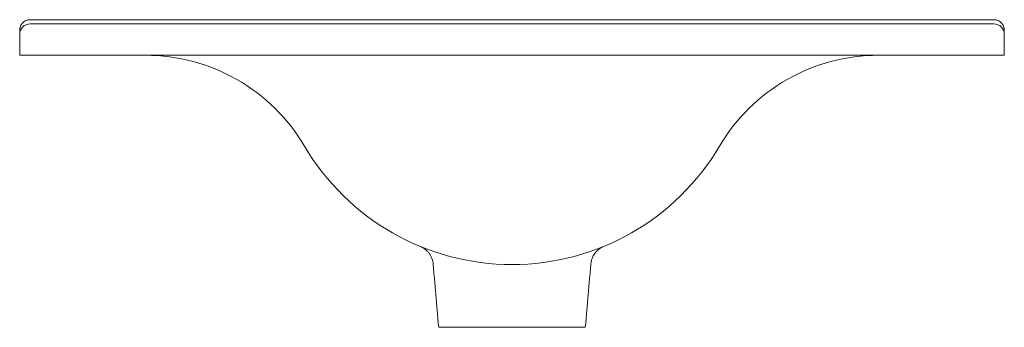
# Model space of a CAD drawing. Header units: millimetres. Extents: x 4193.913 to 4194.383, y 1645.822 to 1645.969.
import ezdxf

# ---------------------------------------------------------------- set-up
doc = ezdxf.new("R2010")
doc.units = ezdxf.units.MM
doc.layers.add('SANINDUSA', color=3, linetype='Continuous')

msp = doc.modelspace()

# ---------------------------------------------------------------- linework, layer by layer
at = {"layer": 'SANINDUSA', "linetype": 'Continuous', "lineweight": 15}
for p, q in [((4193.917704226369, 1645.968992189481), (4194.377704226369, 1645.968992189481)), ((4193.912704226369, 1645.961992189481), (4193.912704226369, 1645.963992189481)), ((4193.917704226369, 1645.966992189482), (4194.377704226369, 1645.966992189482)), ((4194.382704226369, 1645.963992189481), (4194.382704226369, 1645.961992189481)), ((4193.912704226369, 1645.951992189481), (4193.912704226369, 1645.961992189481)), ((4194.382704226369, 1645.961992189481), (4194.382704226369, 1645.951992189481)), ((4193.915704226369, 1645.951992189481), (4193.912704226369, 1645.951992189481)), ((4193.915704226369, 1645.951992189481), (4194.379704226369, 1645.951992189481)), ((4194.382704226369, 1645.951992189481), (4194.379704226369, 1645.951992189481)), ((4194.112704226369, 1645.821992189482), (4194.147704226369, 1645.821992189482)), ((4194.147704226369, 1645.821992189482), (4194.182704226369, 1645.821992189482))]:
    msp.add_line(p, q, dxfattribs=at)
for centre, radius, start, end in [((4193.917704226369, 1645.961992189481), 0.005, 90, 180), ((4194.377704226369, 1645.961992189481), 0.005, 0, 90), ((4193.972704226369, 1645.863867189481), 0.08812500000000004, 30.51023741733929, 90), ((4194.322704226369, 1645.863867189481), 0.08812499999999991, 90, 149.4897625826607), ((4194.147704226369, 1645.966992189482), 0.115, 210.5102374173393, 329.4897625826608)]:
    msp.add_arc(centre, radius, start, end, dxfattribs=at)
for points, knots in [([(4193.917704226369, 1645.968992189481), (4193.917371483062, 1645.968992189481), (4193.917038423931, 1645.9689586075), (4193.91639234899, 1645.968828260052), (4193.916079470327, 1645.968732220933), (4193.915473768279, 1645.968479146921), (4193.91517963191, 1645.968320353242), (4193.914638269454, 1645.967955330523), (4193.914387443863, 1645.967748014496), (4193.91404124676, 1645.967399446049), (4193.913930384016, 1645.967276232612), (4193.913723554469, 1645.967022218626), (4193.913627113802, 1645.966891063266), (4193.913358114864, 1645.966485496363), (4193.913205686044, 1645.9661990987), (4193.912956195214, 1645.965593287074), (4193.912861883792, 1645.965279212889), (4193.912736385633, 1645.964644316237), (4193.912704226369, 1645.964320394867), (4193.912704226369, 1645.963992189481)], [0, 0, 0, 0, 0.1250000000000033, 0.1250000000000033, 0.2500000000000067, 0.2500000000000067, 0.37500000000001, 0.37500000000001, 0.5000000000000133, 0.5000000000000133, 0.5625000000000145, 0.5625000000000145, 0.6250000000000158, 0.6250000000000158, 0.7500000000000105, 0.7500000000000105, 0.8750000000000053, 0.8750000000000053, 1, 1, 1, 1]), ([(4194.377704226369, 1645.968992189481), (4194.378036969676, 1645.968992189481), (4194.378370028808, 1645.9689586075), (4194.379016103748, 1645.968828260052), (4194.379328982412, 1645.968732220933), (4194.379934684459, 1645.968479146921), (4194.380228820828, 1645.968320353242), (4194.380770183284, 1645.967955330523), (4194.381021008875, 1645.967748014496), (4194.381367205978, 1645.967399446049), (4194.381478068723, 1645.967276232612), (4194.381684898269, 1645.967022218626), (4194.381781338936, 1645.966891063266), (4194.382050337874, 1645.966485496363), (4194.382202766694, 1645.9661990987), (4194.382452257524, 1645.965593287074), (4194.382546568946, 1645.965279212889), (4194.382672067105, 1645.964644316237), (4194.382704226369, 1645.964320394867), (4194.382704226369, 1645.963992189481)], [0, 0, 0, 0, 0.1249999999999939, 0.1249999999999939, 0.2499999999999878, 0.2499999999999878, 0.3749999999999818, 0.3749999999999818, 0.4999999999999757, 0.4999999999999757, 0.5624999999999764, 0.5624999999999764, 0.6249999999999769, 0.6249999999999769, 0.7499999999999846, 0.7499999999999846, 0.8749999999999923, 0.8749999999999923, 1, 1, 1, 1]), ([(4194.104133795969, 1645.860564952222), (4194.104032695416, 1645.860605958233), (4194.103737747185, 1645.860725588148), (4194.104078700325, 1645.860587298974), (4194.104302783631, 1645.860496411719)], [0, 0, 0, 0, 0.3427738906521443, 1, 1, 1, 1]), ([(4194.104436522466, 1645.860391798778), (4194.104439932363, 1645.860390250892), (4194.104458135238, 1645.860381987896), (4194.104573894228, 1645.860327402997), (4194.104824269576, 1645.860201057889), (4194.105222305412, 1645.859981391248), (4194.105789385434, 1645.859625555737), (4194.10649276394, 1645.859103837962), (4194.107308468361, 1645.85836316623), (4194.10813232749, 1645.857409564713), (4194.10889804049, 1645.856239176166), (4194.109517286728, 1645.854892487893), (4194.109932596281, 1645.853545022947), (4194.11001522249, 1645.852646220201), (4194.110049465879, 1645.852273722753)], [0, 0, 0, 0, 0.01715939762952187, 0.0916011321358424, 0.1479723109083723, 0.2002756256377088, 0.2585754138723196, 0.334252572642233, 0.425232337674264, 0.5361717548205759, 0.6496449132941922, 0.7744609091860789, 0.9065281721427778, 0.9999999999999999, 0.9999999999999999, 0.9999999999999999, 0.9999999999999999]), ([(4194.18534072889, 1645.85226404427), (4194.185386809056, 1645.852683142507), (4194.185485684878, 1645.85358241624), (4194.18588987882, 1645.854887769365), (4194.186454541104, 1645.856133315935), (4194.187137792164, 1645.857218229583), (4194.187885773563, 1645.858134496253), (4194.188644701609, 1645.858874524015), (4194.189344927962, 1645.859432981), (4194.189928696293, 1645.859825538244), (4194.190362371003, 1645.860080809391), (4194.190660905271, 1645.860240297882), (4194.190864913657, 1645.860341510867), (4194.190925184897, 1645.860369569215), (4194.190958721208, 1645.860385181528)], [0, 0, 0, 0, 0.1059683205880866, 0.227379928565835, 0.3420821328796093, 0.4497116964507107, 0.5494967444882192, 0.6399205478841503, 0.7177176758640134, 0.7788945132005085, 0.8281999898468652, 0.8749687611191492, 0.9304297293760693, 1, 1, 1, 1])]:
    msp.add_open_spline(points, degree=3, knots=knots, dxfattribs=at)
for points in [[(4194.1100539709, 1645.852284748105), (4194.112704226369, 1645.821992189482)], [(4194.110073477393, 1645.852276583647), (4194.110057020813, 1645.852285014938)], [(4194.182704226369, 1645.821992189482), (4194.185351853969, 1645.852254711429)], [(4194.185317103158, 1645.852267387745), (4194.18530105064, 1645.852259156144)]]:
    msp.add_open_spline(points, degree=1, dxfattribs=at)

doc.saveas('drawing.dxf')
